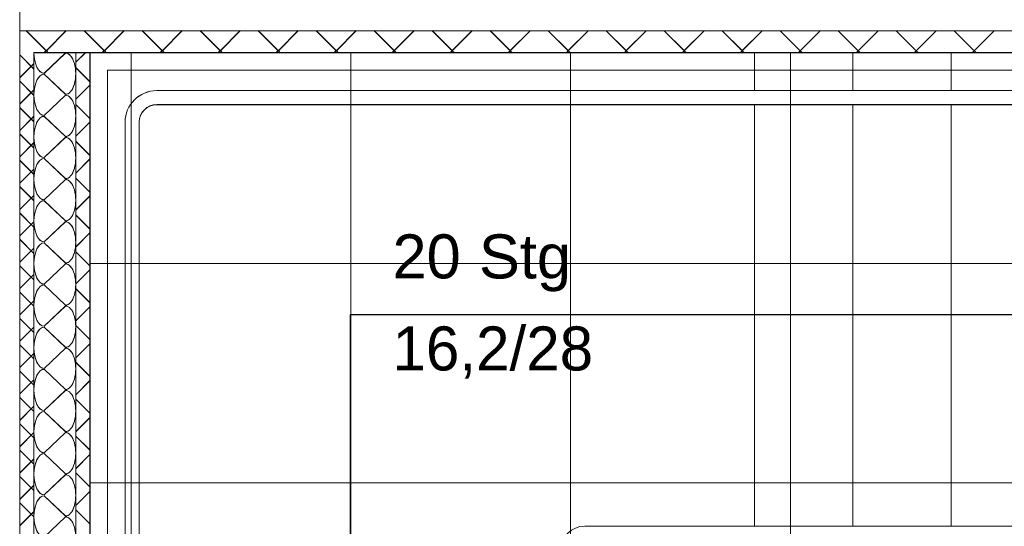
# Model space of a CAD drawing. Extents: x 229 to 926, y 37 to 878.
# Tile 4 of 162: x 382 to 438, y 136 to 165. Entities that reach past the tile are written whole.
import ezdxf
from ezdxf.lldxf.tags import DXFTag

# ---------------------------------------------------------------- set-up
doc = ezdxf.new("R2010")
doc.units = 0
doc.layers.get('0').update_dxf_attribs({"lineweight": 13})
doc.layers.add('A_BI_Aussenwand', color=5, linetype='Continuous', lineweight=18, true_color=0x0000ff, plot=False)
doc.layers.add('A_BI_Innenwand', color=7, linetype='Continuous', lineweight=18, true_color=0x80ff80, plot=False)
for name, color, linetype, lineweight in [('Axen', 7, 'Continuous', 25), ('Axen-A03ENIVKI0', 7, 'Continuous', 25), ('Deckenspiegel', 7, 'Continuous', 25), ('Fullfläche', 7, 'Continuous', 25), ('Fullfläche-A03ENIVQI0', 7, 'Continuous', 25), ('Treppen', 7, 'Continuous', 25), ('Treppen-A03ENIVPI0', 7, 'Continuous', 25), ('Wände', 7, 'Continuous', 25), ('Wände-A03ENIVMI0', 7, 'Continuous', 25)]:
    doc.layers.add(name, color=color, linetype=linetype, lineweight=lineweight)
doc.styles.get("Standard").update_dxf_attribs({"font": 'arial.ttf'})
tags = doc.linetypes.add('ALL_S25', pattern=[0.001, 0, -0.001]).pattern_tags.tags
tags[6:7] = [DXFTag(74, 4), DXFTag(75, 0), DXFTag(340, '0'), DXFTag(46, 1.0), DXFTag(50, 0.0), DXFTag(44, 0.0), DXFTag(45, 0.0)]
tags[4:5] = [DXFTag(74, 4), DXFTag(75, 0), DXFTag(340, '0'), DXFTag(46, 1.0), DXFTag(50, 0.0), DXFTag(44, 0.0), DXFTag(45, 0.0)]
tags = doc.linetypes.add('ALL_S25-A03ENIVOI0', pattern=[0.001, 0, -0.001]).pattern_tags.tags
tags[6:7] = [DXFTag(74, 4), DXFTag(75, 0), DXFTag(340, '0'), DXFTag(46, 1.0), DXFTag(50, 0.0), DXFTag(44, 0.0), DXFTag(45, 0.0)]
tags[4:5] = [DXFTag(74, 4), DXFTag(75, 0), DXFTag(340, '0'), DXFTag(46, 1.0), DXFTag(50, 0.0), DXFTag(44, 0.0), DXFTag(45, 0.0)]

# ---------------------------------------------------------------- blocks, each defined once
blk = doc.blocks.new('Referenz-A03ENIVGI0', base_point=(255.728, 66.032))
at = {"layer": 'Axen', "color": 0, "linetype": 'ALL_S25', "lineweight": -2, "ltscale": 0.13}
blk.add_line((381.634, 66.032), (381.634, 801.546), dxfattribs=at)
at = {"layer": 'Fullfläche', "color": 0, "lineweight": -2}
for p, q in [((382.009, 164.091), (383.143, 162.955)), ((384.284, 164.091), (383.15, 162.955)), ((385.309, 164.091), (386.443, 162.955)), ((387.584, 164.09), (386.45, 162.955)), ((388.609, 164.09), (389.743, 162.954)), ((390.885, 164.09), (389.75, 162.954)), ((391.909, 164.09), (393.043, 162.954)), ((394.185, 164.09), (393.05, 162.954)), ((395.209, 164.089), (396.343, 162.953)), ((397.485, 164.089), (396.35, 162.953)), ((398.509, 164.089), (399.643, 162.953)), ((400.785, 164.089), (399.65, 162.953)), ((401.808, 164.089), (402.943, 162.952)), ((404.085, 164.088), (402.95, 162.952)), ((405.108, 164.088), (406.243, 162.952)), ((407.386, 164.088), (406.25, 162.952)), ((408.408, 164.088), (409.543, 162.951)), ((410.686, 164.088), (409.55, 162.951)), ((411.708, 164.087), (412.843, 162.951)), ((413.986, 164.087), (412.85, 162.951)), ((415.008, 164.087), (416.143, 162.95)), ((417.286, 164.087), (416.15, 162.95)), ((418.308, 164.087), (419.444, 162.95)), ((420.586, 164.086), (419.45, 162.95)), ((421.608, 164.086), (422.744, 162.949)), ((423.886, 164.086), (422.75, 162.949)), ((424.908, 164.086), (426.044, 162.948)), ((427.187, 164.086), (426.05, 162.948)), ((428.207, 164.086), (429.344, 162.948)), ((430.487, 164.085), (429.35, 162.948)), ((431.507, 164.085), (432.644, 162.947)), ((433.787, 164.085), (432.65, 162.947)), ((434.807, 164.085), (435.944, 162.947)), ((437.087, 164.084), (435.95, 162.947)), ((381.634, 162.71), (382.434, 161.911)), ((383.143, 162.952), (383.032, 162.841)), ((384.234, 162.817), (383.034, 161.665)), ((383.15, 162.952), (383.261, 162.841)), ((384.834, 162.292), (385.381, 162.841)), ((386.443, 162.952), (386.333, 162.841)), ((386.45, 162.952), (386.56, 162.841)), ((389.743, 162.951), (389.633, 162.841)), ((389.75, 162.951), (389.86, 162.841)), ((393.043, 162.951), (392.934, 162.841)), ((393.05, 162.951), (393.159, 162.841)), ((396.343, 162.95), (396.234, 162.841)), ((396.35, 162.95), (396.459, 162.841)), ((399.643, 162.95), (399.535, 162.841)), ((399.65, 162.95), (399.758, 162.841)), ((402.943, 162.949), (402.835, 162.841)), ((402.95, 162.949), (403.058, 162.841)), ((406.243, 162.948), (406.136, 162.841)), ((406.25, 162.948), (406.357, 162.841)), ((409.543, 162.948), (409.437, 162.841)), ((409.55, 162.948), (409.657, 162.841)), ((412.843, 162.947), (412.737, 162.841)), ((412.85, 162.947), (412.956, 162.841)), ((416.143, 162.947), (416.038, 162.841)), ((416.15, 162.947), (416.256, 162.841)), ((419.444, 162.946), (419.338, 162.841)), ((419.45, 162.946), (419.555, 162.841)), ((422.744, 162.946), (422.639, 162.841)), ((422.75, 162.946), (422.855, 162.841)), ((426.044, 162.945), (425.939, 162.841)), ((426.05, 162.945), (426.154, 162.841)), ((429.344, 162.945), (429.24, 162.841)), ((429.35, 162.945), (429.454, 162.841)), ((432.644, 162.944), (432.54, 162.841)), ((432.65, 162.944), (432.753, 162.841)), ((435.944, 162.943), (435.841, 162.841)), ((435.95, 162.943), (436.053, 162.841)), ((381.634, 161.413), (382.434, 162.212)), ((384.834, 161.985), (385.634, 161.188)), ((383.034, 161.617), (384.234, 160.465)), ((381.634, 161.21), (382.434, 160.411)), ((384.834, 160.189), (385.634, 160.99)), ((381.634, 159.913), (382.434, 160.712)), ((384.234, 160.417), (383.034, 159.265)), ((381.634, 159.71), (382.434, 158.911)), ((384.834, 159.888), (385.634, 159.091)), ((381.634, 158.413), (382.434, 159.212)), ((383.034, 159.217), (384.234, 158.065)), ((384.834, 158.086), (385.634, 158.887)), ((381.634, 158.21), (382.434, 157.411)), ((384.234, 158.017), (383.034, 156.865)), ((381.634, 156.913), (382.434, 157.712)), ((384.834, 157.791), (385.634, 156.994)), ((381.634, 156.71), (382.434, 155.911)), ((383.034, 156.817), (384.234, 155.665)), ((384.834, 155.983), (385.634, 156.784)), ((381.634, 155.413), (382.434, 156.212)), ((381.634, 155.21), (382.434, 154.411)), ((384.234, 155.617), (383.034, 154.465)), ((384.834, 155.694), (385.634, 154.897)), ((381.634, 153.913), (382.434, 154.712)), ((384.834, 153.88), (385.634, 154.682)), ((383.034, 154.417), (384.234, 153.265)), ((381.634, 153.71), (382.434, 152.911)), ((384.834, 153.597), (385.634, 152.8)), ((381.634, 152.413), (382.434, 153.212)), ((384.234, 153.217), (383.034, 152.065)), ((384.834, 151.777), (385.634, 152.578)), ((381.634, 152.21), (382.434, 151.411)), ((383.034, 152.017), (384.234, 150.865)), ((381.634, 150.913), (382.434, 151.712)), ((384.834, 151.5), (385.634, 150.703)), ((381.634, 150.71), (382.434, 149.911)), ((384.234, 150.817), (383.034, 149.665)), ((381.634, 149.413), (382.434, 150.212)), ((384.834, 149.674), (385.634, 150.476)), ((383.034, 149.617), (384.234, 148.465)), ((381.634, 149.21), (382.434, 148.411)), ((384.834, 149.403), (385.634, 148.606)), ((381.634, 147.913), (382.434, 148.712)), ((384.234, 148.417), (383.034, 147.265)), ((384.834, 147.571), (385.634, 148.373)), ((381.634, 147.71), (382.434, 146.911)), ((381.634, 146.413), (382.434, 147.212)), ((383.034, 147.217), (384.234, 146.065)), ((384.834, 147.306), (385.634, 146.509)), ((384.834, 145.468), (385.634, 146.27)), ((381.634, 146.21), (382.434, 145.411)), ((381.634, 144.913), (382.434, 145.712)), ((384.234, 146.017), (383.034, 144.865)), ((384.834, 145.209), (385.634, 144.412)), ((381.634, 144.71), (382.434, 143.911)), ((383.034, 144.817), (384.234, 143.665)), ((381.634, 143.413), (382.434, 144.212)), ((384.834, 143.365), (385.634, 144.167)), ((384.234, 143.617), (383.034, 142.465)), ((381.634, 143.21), (382.434, 142.411)), ((384.834, 143.112), (385.634, 142.315)), ((381.634, 141.913), (382.434, 142.712)), ((383.034, 142.416), (384.234, 141.264)), ((384.834, 141.262), (385.634, 142.064)), ((381.634, 141.71), (382.434, 140.911)), ((381.634, 140.413), (382.434, 141.212)), ((384.234, 141.217), (383.034, 140.064)), ((384.834, 141.015), (385.634, 140.218)), ((381.634, 140.21), (382.434, 139.411)), ((381.634, 138.913), (382.434, 139.712)), ((383.034, 140.016), (384.234, 138.864)), ((384.834, 139.159), (385.634, 139.961)), ((381.634, 138.71), (382.434, 137.911)), ((384.234, 138.816), (383.034, 137.664)), ((384.834, 138.917), (385.634, 138.12)), ((381.634, 137.413), (382.434, 138.212)), ((384.834, 137.056), (385.634, 137.858)), ((383.034, 137.616), (384.234, 136.464)), ((381.634, 137.21), (382.434, 136.411)), ((381.634, 135.913), (382.434, 136.712)), ((384.834, 136.82), (385.634, 136.023)), ((384.234, 136.416), (383.034, 135.264))]:
    blk.add_line(p, q, dxfattribs=at)
for centre, start_param, end_param in [((383.034, 162.841), 4.712389, 6.283185), ((384.234, 161.641), 0, 3.141593), ((383.034, 160.441), 3.141593, 4.712389), ((383.034, 160.441), 4.712389, 6.283185), ((384.234, 159.241), 0, 3.141593), ((383.034, 158.041), 3.141593, 4.712389), ((383.034, 158.041), 4.712389, 6.283185), ((384.234, 156.841), 0, 3.141593), ((383.034, 155.641), 3.141593, 4.712389), ((383.034, 155.641), 4.712389, 6.283185), ((384.234, 154.441), 0, 3.141593), ((383.034, 153.241), 3.141593, 4.712389), ((383.034, 153.241), 4.712389, 6.283185), ((384.234, 152.041), 0, 3.141593), ((383.034, 150.841), 3.141593, 4.712389), ((383.034, 150.841), 4.712389, 6.283185), ((384.234, 149.641), 0, 3.141593), ((383.034, 148.441), 3.141593, 4.712389), ((383.034, 148.441), 4.712389, 6.283185), ((384.234, 147.241), 0, 3.141593), ((383.034, 146.041), 3.141593, 4.712389), ((383.034, 146.041), 4.712389, 6.283185), ((384.234, 144.841), 0, 3.141593), ((383.034, 143.64), 3.141593, 4.712389), ((383.034, 143.64), 4.712389, 6.283185), ((384.234, 142.441), 0, 3.141593), ((383.034, 141.241), 3.141593, 4.712389), ((383.034, 141.241), 4.712389, 6.283185), ((384.234, 140.04), 0, 3.141593), ((383.034, 138.84), 3.141593, 4.712389), ((383.034, 138.84), 4.712389, 6.283185), ((384.234, 137.64), 0, 3.141593), ((383.034, 136.44), 3.141593, 4.712389), ((383.034, 136.44), 4.712389, 6.283185), ((384.234, 135.24), 0, 3.141593)]:
    blk.add_ellipse(centre, major_axis=(0, -1.176), ratio=0.5, start_param=start_param, end_param=end_param, dxfattribs=at)
at = {"layer": 'Treppen', "color": 0, "lineweight": -2}
for p, q in [((385.634, 162.841), (385.634, 101.34)), ((491.035, 162.841), (385.634, 162.841)), ((423.434, 162.841), (423.434, 160.681)), ((429.034, 162.841), (429.034, 160.681)), ((434.634, 162.841), (434.634, 160.681)), ((491.035, 161.841), (386.634, 161.84)), ((386.634, 161.84), (386.634, 102.34)), ((489.583, 160.681), (389.434, 160.681)), ((489.683, 159.881), (389.434, 159.881)), ((423.434, 159.881), (423.434, 135.88)), ((429.034, 159.881), (429.034, 135.88)), ((434.634, 159.881), (434.634, 135.88)), ((387.634, 158.881), (387.634, 105.3)), ((388.434, 158.881), (388.434, 105.3)), ((400.434, 116.323), (400.434, 147.923)), ((400.434, 147.923), (473.835, 147.923)), ((489.683, 135.88), (413.786, 135.88))]:
    blk.add_line(p, q, dxfattribs=at)
for major_axis in [(0, 1.8), (0, 1)]:
    blk.add_ellipse((389.434, 158.881), major_axis=major_axis, ratio=1, start_param=0, end_param=1.570796, dxfattribs=at)
at = {"layer": 'Wände', "color": 0, "lineweight": -2}
for p, q in [((381.634, 165.341), (381.634, 97.34)), ((506.335, 164.076), (381.634, 164.091)), ((382.434, 162.841), (382.433, 98.031)), ((382.434, 162.841), (506.335, 162.841)), ((384.834, 101.34), (384.834, 162.841)), ((385.634, 101.34), (385.634, 162.841))]:
    blk.add_line(p, q, dxfattribs=at)
at = {"layer": 'Treppen', "color": 0, "lineweight": -2, "char_height": 2.50002, "attachment_point": 1, "rotation": 0.0001}
for s, insert in [('{\\fArial;20}', (402.844, 152.491)), ('{\\fArial;Stg}', (407.763, 152.491)), ('{\\W0.98;\\fArial;16,2/28}', (402.844, 147.251))]:
    blk.add_mtext(s, dxfattribs=dict(at, insert=insert))
blk = doc.blocks.new('Referenz-A03ENIVUI0', base_point=(281.599, 66.032))
at = {"layer": 'Axen-A03ENIVKI0', "color": 0, "linetype": 'ALL_S25-A03ENIVOI0', "lineweight": -2, "ltscale": 0.13}
blk.add_line((381.634, 66.032), (381.634, 801.545), dxfattribs=at)
at = {"layer": 'Deckenspiegel', "color": 0, "lineweight": -2}
for p, q in [((552.833, 162.847), (385.633, 162.847)), ((385.633, 162.847), (385.633, 101.347)), ((387.983, 101.347), (387.983, 162.847)), ((400.483, 101.347), (400.483, 162.847)), ((412.983, 101.347), (412.983, 162.847)), ((425.483, 101.347), (425.483, 162.847)), ((385.633, 150.847), (552.833, 150.847)), ((385.633, 138.347), (552.833, 138.347))]:
    blk.add_line(p, q, dxfattribs=at)
at = {"layer": 'Fullfläche-A03ENIVQI0', "color": 0, "lineweight": -2}
for p, q in [((382.009, 164.098), (383.143, 162.962)), ((384.284, 164.097), (383.15, 162.962)), ((385.309, 164.097), (386.443, 162.962)), ((387.584, 164.097), (386.45, 162.962)), ((388.609, 164.097), (389.743, 162.961)), ((390.885, 164.097), (389.75, 162.961)), ((391.909, 164.097), (393.043, 162.961)), ((394.185, 164.096), (393.05, 162.961)), ((395.208, 164.096), (396.343, 162.96)), ((397.485, 164.096), (396.35, 162.96)), ((398.508, 164.096), (399.643, 162.96)), ((400.785, 164.095), (399.65, 162.96)), ((401.808, 164.095), (402.943, 162.959)), ((404.085, 164.095), (402.95, 162.959)), ((405.108, 164.095), (406.243, 162.958)), ((407.385, 164.095), (406.25, 162.958)), ((408.408, 164.095), (409.543, 162.958)), ((410.685, 164.094), (409.55, 162.958)), ((411.708, 164.094), (412.843, 162.957)), ((413.986, 164.094), (412.85, 162.957)), ((415.008, 164.094), (416.143, 162.957)), ((417.286, 164.094), (416.15, 162.957)), ((418.307, 164.093), (419.443, 162.956)), ((420.586, 164.093), (419.45, 162.956)), ((421.607, 164.093), (422.743, 162.956)), ((423.886, 164.093), (422.75, 162.956)), ((424.907, 164.093), (426.043, 162.955)), ((427.186, 164.092), (426.05, 162.955)), ((428.207, 164.092), (429.343, 162.955)), ((430.486, 164.092), (429.35, 162.955)), ((431.507, 164.092), (432.643, 162.954)), ((433.786, 164.092), (432.65, 162.954)), ((434.807, 164.091), (435.943, 162.954)), ((437.086, 164.091), (435.95, 162.954)), ((381.634, 162.717), (382.434, 161.918)), ((383.143, 162.959), (383.032, 162.848)), ((384.234, 162.823), (383.034, 161.671)), ((383.15, 162.959), (383.261, 162.848)), ((384.834, 162.299), (385.381, 162.847)), ((386.443, 162.958), (386.333, 162.848)), ((386.45, 162.958), (386.56, 162.848)), ((389.743, 162.958), (389.633, 162.848)), ((389.75, 162.958), (389.86, 162.848)), ((393.043, 162.957), (392.934, 162.848)), ((393.05, 162.957), (393.159, 162.848)), ((396.343, 162.957), (396.234, 162.848)), ((396.35, 162.957), (396.459, 162.848)), ((399.643, 162.956), (399.535, 162.848)), ((399.65, 162.956), (399.758, 162.848)), ((402.943, 162.956), (402.835, 162.848)), ((402.95, 162.956), (403.057, 162.848)), ((406.243, 162.955), (406.136, 162.848)), ((406.25, 162.955), (406.357, 162.848)), ((409.543, 162.954), (409.436, 162.848)), ((409.55, 162.954), (409.656, 162.848)), ((412.843, 162.954), (412.737, 162.848)), ((412.85, 162.954), (412.956, 162.848)), ((416.143, 162.953), (416.037, 162.848)), ((416.15, 162.953), (416.255, 162.848)), ((419.443, 162.953), (419.338, 162.848)), ((419.45, 162.953), (419.555, 162.848)), ((422.743, 162.952), (422.638, 162.848)), ((422.75, 162.952), (422.854, 162.848)), ((426.043, 162.952), (425.939, 162.848)), ((426.05, 162.952), (426.154, 162.848)), ((429.343, 162.951), (429.239, 162.848)), ((429.35, 162.951), (429.453, 162.848)), ((432.643, 162.951), (432.54, 162.848)), ((432.65, 162.951), (432.753, 162.848)), ((435.943, 162.95), (435.84, 162.848)), ((435.95, 162.95), (436.052, 162.848)), ((381.634, 161.42), (382.434, 162.219)), ((384.834, 161.992), (385.634, 161.195)), ((383.034, 161.623), (384.234, 160.471)), ((381.634, 161.217), (382.434, 160.418)), ((384.834, 160.196), (385.634, 160.997)), ((381.634, 159.92), (382.434, 160.719)), ((384.234, 160.423), (383.034, 159.271)), ((381.634, 159.717), (382.434, 158.918)), ((384.834, 159.895), (385.634, 159.098)), ((381.634, 158.42), (382.434, 159.219)), ((383.034, 159.223), (384.234, 158.071)), ((384.834, 158.093), (385.634, 158.894)), ((381.634, 158.217), (382.434, 157.418)), ((384.234, 158.023), (383.034, 156.871)), ((381.634, 156.92), (382.434, 157.719)), ((384.834, 157.798), (385.634, 157.001)), ((381.634, 156.717), (382.434, 155.918)), ((383.034, 156.823), (384.234, 155.671)), ((384.834, 155.99), (385.634, 156.791)), ((381.634, 155.42), (382.434, 156.219)), ((381.634, 155.217), (382.434, 154.418)), ((384.234, 155.623), (383.034, 154.471)), ((384.834, 155.701), (385.634, 154.904)), ((381.634, 153.92), (382.434, 154.719)), ((384.834, 153.887), (385.634, 154.688)), ((383.034, 154.423), (384.234, 153.271)), ((381.634, 153.717), (382.434, 152.918)), ((384.834, 153.604), (385.634, 152.807)), ((381.634, 152.42), (382.434, 153.219)), ((384.234, 153.223), (383.034, 152.071)), ((384.834, 151.784), (385.634, 152.585)), ((381.634, 152.217), (382.434, 151.418)), ((383.034, 152.023), (384.234, 150.871)), ((381.634, 150.92), (382.434, 151.719)), ((384.834, 151.507), (385.634, 150.71)), ((381.634, 150.717), (382.434, 149.918)), ((384.234, 150.823), (383.034, 149.671)), ((381.634, 149.42), (382.434, 150.219)), ((384.834, 149.681), (385.634, 150.482)), ((383.034, 149.623), (384.234, 148.471)), ((381.634, 149.217), (382.434, 148.418)), ((384.834, 149.41), (385.634, 148.613)), ((381.634, 147.92), (382.434, 148.719)), ((384.234, 148.423), (383.034, 147.271)), ((384.834, 147.578), (385.634, 148.379)), ((381.634, 147.717), (382.434, 146.918)), ((381.634, 146.42), (382.434, 147.219)), ((383.034, 147.223), (384.234, 146.071)), ((384.834, 147.313), (385.634, 146.516)), ((384.834, 145.475), (385.634, 146.276)), ((381.634, 146.217), (382.434, 145.418)), ((381.634, 144.92), (382.434, 145.719)), ((384.234, 146.023), (383.034, 144.871)), ((384.834, 145.216), (385.634, 144.419)), ((381.634, 144.717), (382.434, 143.918)), ((383.034, 144.823), (384.234, 143.671)), ((381.634, 143.42), (382.434, 144.219)), ((384.834, 143.372), (385.634, 144.174)), ((384.234, 143.623), (383.034, 142.471)), ((381.634, 143.217), (382.434, 142.418)), ((384.834, 143.118), (385.634, 142.322)), ((381.634, 141.92), (382.434, 142.719)), ((383.034, 142.423), (384.234, 141.271)), ((384.834, 141.269), (385.634, 142.071)), ((381.634, 141.717), (382.434, 140.918)), ((381.634, 140.42), (382.434, 141.219)), ((384.234, 141.223), (383.034, 140.071)), ((384.834, 141.021), (385.634, 140.225)), ((381.634, 140.217), (382.434, 139.418)), ((381.634, 138.92), (382.434, 139.719)), ((383.034, 140.023), (384.234, 138.871)), ((384.834, 139.166), (385.634, 139.968)), ((381.634, 138.717), (382.434, 137.918)), ((384.234, 138.823), (383.034, 137.671)), ((384.834, 138.924), (385.634, 138.127)), ((381.634, 137.42), (382.434, 138.219)), ((384.834, 137.063), (385.634, 137.865)), ((383.034, 137.623), (384.234, 136.471)), ((381.634, 137.217), (382.434, 136.418)), ((381.634, 135.92), (382.434, 136.719)), ((384.834, 136.827), (385.634, 136.03)), ((384.234, 136.423), (383.034, 135.271))]:
    blk.add_line(p, q, dxfattribs=at)
for centre, start_param, end_param in [((383.034, 162.847), 4.712389, 6.283185), ((384.234, 161.647), 0, 3.141593), ((383.034, 160.447), 3.141593, 4.712389), ((383.034, 160.447), 4.712389, 6.283185), ((384.234, 159.247), 0, 3.141593), ((383.034, 158.047), 3.141593, 4.712389), ((383.034, 158.047), 4.712389, 6.283185), ((384.234, 156.847), 0, 3.141593), ((383.034, 155.647), 3.141593, 4.712389), ((383.034, 155.647), 4.712389, 6.283185), ((384.234, 154.447), 0, 3.141593), ((383.034, 153.247), 3.141593, 4.712389), ((383.034, 153.247), 4.712389, 6.283185), ((384.234, 152.047), 0, 3.141593), ((383.034, 150.847), 3.141593, 4.712389), ((383.034, 150.847), 4.712389, 6.283185), ((384.234, 149.647), 0, 3.141593), ((383.034, 148.447), 3.141593, 4.712389), ((383.034, 148.447), 4.712389, 6.283185), ((384.234, 147.247), 0, 3.141593), ((383.034, 146.047), 3.141593, 4.712389), ((383.034, 146.047), 4.712389, 6.283185), ((384.234, 144.847), 0, 3.141593), ((383.034, 143.647), 3.141593, 4.712389), ((383.034, 143.647), 4.712389, 6.283185), ((384.234, 142.447), 0, 3.141593), ((383.034, 141.247), 3.141593, 4.712389), ((383.034, 141.247), 4.712389, 6.283185), ((384.234, 140.047), 0, 3.141593), ((383.034, 138.847), 3.141593, 4.712389), ((383.034, 138.847), 4.712389, 6.283185), ((384.234, 137.647), 0, 3.141593), ((383.034, 136.447), 3.141593, 4.712389), ((383.034, 136.447), 4.712389, 6.283185), ((384.234, 135.247), 0, 3.141593)]:
    blk.add_ellipse(centre, major_axis=(0, -1.176), ratio=0.5, start_param=start_param, end_param=end_param, dxfattribs=at)
at = {"layer": 'Treppen-A03ENIVPI0', "color": 0, "lineweight": -2}
for p, q in [((385.634, 162.847), (385.634, 101.347)), ((491.033, 162.847), (385.634, 162.847)), ((423.434, 162.847), (423.434, 160.687)), ((429.034, 162.847), (429.034, 160.687)), ((434.634, 162.847), (434.634, 160.687)), ((491.033, 161.847), (386.634, 161.847)), ((386.634, 161.847), (386.634, 102.347)), ((489.582, 160.688), (389.434, 160.687)), ((489.682, 159.887), (389.434, 159.887)), ((423.434, 159.887), (423.434, 135.887)), ((429.034, 159.887), (429.034, 135.887)), ((434.634, 159.887), (434.634, 135.887)), ((387.634, 158.887), (387.634, 105.307)), ((388.434, 158.887), (388.434, 105.307)), ((400.434, 116.33), (400.434, 147.93)), ((400.434, 147.93), (473.833, 147.93)), ((489.682, 135.887), (413.785, 135.887))]:
    blk.add_line(p, q, dxfattribs=at)
for centre, major_axis in [((389.434, 158.887), (0, 1.8)), ((389.434, 158.887), (0, 1)), ((413.785, 134.536), (0, 1.352))]:
    blk.add_ellipse(centre, major_axis=major_axis, ratio=1, start_param=0, end_param=1.570796, dxfattribs=at)
at = {"layer": 'Wände-A03ENIVMI0', "color": 0, "lineweight": -2}
for p, q in [((381.634, 165.347), (381.634, 97.347)), ((506.334, 164.083), (381.634, 164.098)), ((382.434, 162.847), (382.433, 98.039)), ((382.434, 162.847), (506.333, 162.847)), ((384.834, 101.348), (384.834, 162.847)), ((385.634, 101.347), (385.634, 162.847))]:
    blk.add_line(p, q, dxfattribs=at)
at = {"layer": 'Treppen-A03ENIVPI0', "color": 0, "lineweight": -2, "char_height": 2.49999, "attachment_point": 1, "rotation": 0.0001}
for s, insert in [('{\\fArial;20}', (402.844, 152.498)), ('{\\fArial;Stg}', (407.762, 152.498)), ('{\\W0.98;\\fArial;16,2/28}', (402.844, 147.258))]:
    blk.add_mtext(s, dxfattribs=dict(at, insert=insert))
blk = doc.blocks.new('Wand-A03ENIXGI0', base_point=(385.64, 162.846))
at = {"color": 0, "linetype": 'ByBlock', "lineweight": -2, "ltscale": 0.18}
blk.add_line((385.64, 162.846), (506.344, 162.846), dxfattribs=at)
blk = doc.blocks.new('Wand-A03ENIYUI0', base_point=(381.64, 97.274))
at = {"color": 0, "linetype": 'ByBlock', "lineweight": -2, "ltscale": 0.18}
for p, q in [((381.64, 167.846), (381.64, 97.274)), ((385.64, 162.846), (385.64, 101.274))]:
    blk.add_line(p, q, dxfattribs=at)

msp = doc.modelspace()

# ---------------------------------------------------------------- block references
at = {"color": 251, "lineweight": 13, "ltscale": 0.13, "true_color": 0x606060}
for name, p in [('Referenz-A03ENIVGI0', (255.728, 66.032)), ('Referenz-A03ENIVUI0', (281.599, 66.032))]:
    msp.add_blockref(name, p, dxfattribs=at)
at = {"layer": 'A_BI_Aussenwand', "ltscale": 0.18}
msp.add_blockref('Wand-A03ENIYUI0', (381.64, 97.274), dxfattribs=at)
at = {"layer": 'A_BI_Innenwand', "ltscale": 0.18}
msp.add_blockref('Wand-A03ENIXGI0', (385.64, 162.846), dxfattribs=at)

doc.saveas('drawing.dxf')
